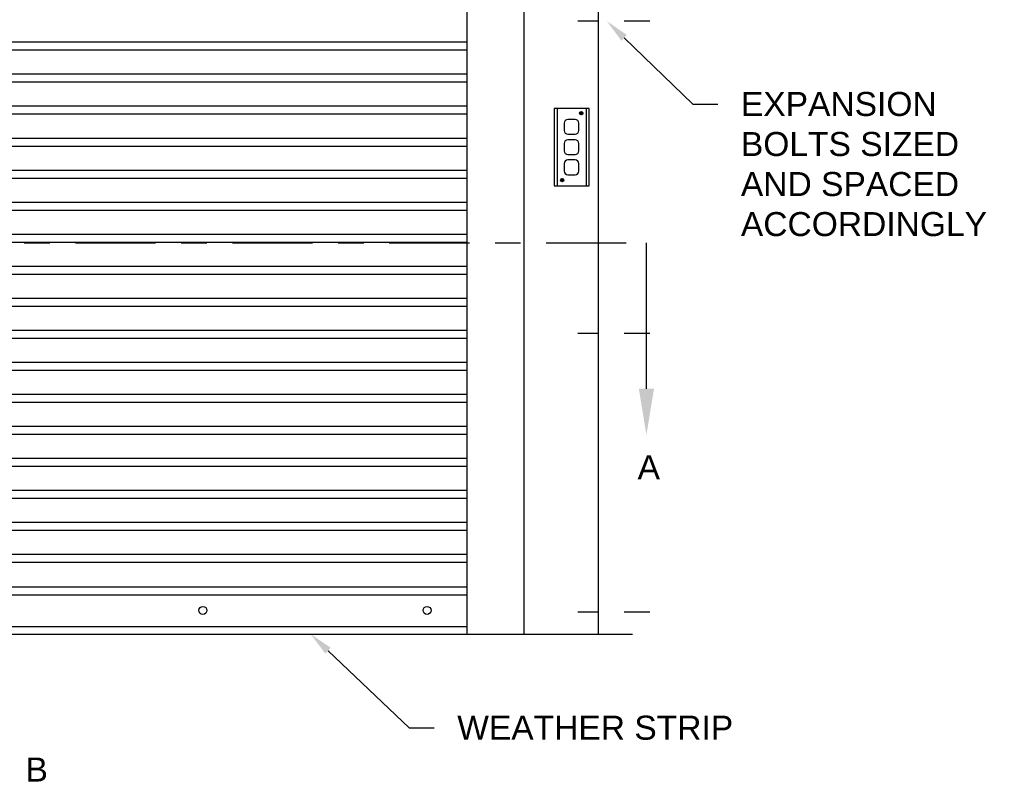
# Model space of a CAD drawing. Header units: inches. Extents: x 169.6 to 213.7, y 195.1 to 266.5.
# Tile 24 of 53: x 205 to 208.8, y 200 to 203. Entities that reach past the tile are written whole.
import ezdxf
from ezdxf import colors
from ezdxf.entities.mleader import LeaderData, LeaderLine
from ezdxf.math import Vec2, Vec3

# ---------------------------------------------------------------- set-up
doc = ezdxf.new("R2010")
doc.units = ezdxf.units.IN
doc.header["$LTSCALE"] = 0.25
doc.header["$MEASUREMENT"] = 0
doc.linetypes.add('CENTER', pattern=[2, 1.25, -0.25, 0.25, -0.25])
doc.linetypes.add('CENTER2', pattern=[1.125, 0.75, -0.125, 0.125, -0.125])
for name, color, linetype in [('ANNOTATIONS', 1, 'Continuous'), ('RHX RH F.O.H.', 7, 'Continuous'), ('SECTION CUTS', 6, 'CENTER')]:
    doc.layers.add(name, color=color, linetype=linetype)
doc.styles.add('ARIAL', font='arial.ttf', dxfattribs={"height": 0.09375})
doc.styles.get("Standard").update_dxf_attribs({"font": 'romans.shx'})

msp = doc.modelspace()

# ---------------------------------------------------------------- linework, layer by layer
at = {"layer": 'RHX RH F.O.H.', "linetype": 'Continuous'}
for p, q in [((206.95728, 200.63334), (206.95728, 205.38334)), ((207.24812, 200.63334), (207.24812, 205.38334)), ((206.73515, 200.63334), (206.73515, 204.35209)), ((207.08622, 202.68597), (207.08622, 202.38475)), ((207.18009, 202.66818), (207.17577, 202.66818)), ((207.18009, 202.6671), (207.17577, 202.6671)), ((207.18009, 202.67249), (207.18009, 202.66818)), ((207.18009, 202.6671), (207.18009, 202.66279)), ((207.18116, 202.67249), (207.18116, 202.66818)), ((207.18547, 202.66818), (207.18116, 202.66818)), ((207.18116, 202.6671), (207.18116, 202.66279)), ((207.18547, 202.6671), (207.18116, 202.6671)), ((207.19953, 202.68597), (207.19953, 202.38475)), ((207.1055, 202.40712), (207.10118, 202.40712)), ((207.1055, 202.40605), (207.10118, 202.40605)), ((207.1055, 202.41143), (207.1055, 202.40712)), ((207.1055, 202.40605), (207.1055, 202.40173)), ((207.10657, 202.41143), (207.10657, 202.40712)), ((207.11089, 202.40712), (207.10657, 202.40712)), ((207.11089, 202.40605), (207.10657, 202.40605)), ((207.10657, 202.40605), (207.10657, 202.40173))]:
    msp.add_line(p, q, dxfattribs=at)
at = {"layer": 'RHX RH F.O.H.', "linetype": 'CENTER2', "ltscale": 0.5}
for p, q in [((207.44849, 203.02711), (207.16689, 203.02711)), ((207.44849, 201.80836), (207.16689, 201.80836)), ((207.44849, 200.72081), (207.16689, 200.72081))]:
    msp.add_line(p, q, dxfattribs=at)
at = {"layer": 'RHX RH F.O.H.'}
for p, q in [((206.73515, 202.94466), (201.67265, 202.94466)), ((206.73515, 202.91341), (201.67265, 202.91341)), ((206.73515, 202.81966), (201.67265, 202.81966)), ((206.73515, 202.78841), (201.67265, 202.78841)), ((206.73515, 202.69466), (201.67265, 202.69466)), ((206.73515, 202.66341), (201.67265, 202.66341)), ((206.73515, 202.56966), (201.67265, 202.56966)), ((206.73515, 202.53841), (201.67265, 202.53841)), ((206.73515, 202.44466), (201.67265, 202.44466)), ((206.73515, 202.41341), (201.67265, 202.41341)), ((206.73515, 202.31966), (201.67265, 202.31966)), ((206.73515, 202.28841), (201.67265, 202.28841)), ((206.73515, 202.19466), (201.67265, 202.19466)), ((206.73515, 202.16341), (201.67265, 202.16341)), ((206.73515, 202.06966), (201.67265, 202.06966)), ((206.73515, 202.03841), (201.67265, 202.03841)), ((206.73515, 201.94466), (201.67265, 201.94466)), ((206.73515, 201.91341), (201.67265, 201.91341)), ((206.73515, 201.81966), (201.67265, 201.81966)), ((206.73515, 201.78841), (201.67265, 201.78841)), ((206.73515, 201.69466), (201.67265, 201.69466)), ((206.73515, 201.66341), (201.67265, 201.66341)), ((206.73515, 201.56966), (201.67265, 201.56966)), ((206.73515, 201.53841), (201.67265, 201.53841)), ((206.73515, 201.44466), (201.67265, 201.44466)), ((206.73515, 201.41341), (201.67265, 201.41341)), ((206.73515, 201.31966), (201.67265, 201.31966)), ((206.73515, 201.28841), (201.67265, 201.28841)), ((206.73515, 201.19466), (201.67265, 201.19466)), ((206.73515, 201.16341), (201.67265, 201.16341)), ((206.73515, 201.06966), (201.67265, 201.06966)), ((206.73515, 201.03841), (201.67265, 201.03841)), ((206.73515, 200.94466), (201.67265, 200.94466)), ((206.73515, 200.91341), (201.67265, 200.91341)), ((201.67265, 200.81966), (206.73515, 200.81966)), ((201.67265, 200.78841), (206.73515, 200.78841)), ((201.67265, 200.66459), (206.73515, 200.66459)), ((207.38121, 200.63334), (200.83365, 200.63334))]:
    msp.add_line(p, q, dxfattribs=at)
at = {"layer": 'RHX RH F.O.H.', "linetype": 'Continuous'}
msp.add_lwpolyline([(207.21101, 202.38475), (207.21101, 202.68597), (207.07474, 202.68597), (207.07474, 202.38475)], close=True, dxfattribs=at)
for points in [[(207.17156, 202.5999), (207.17156, 202.62859, 0.4142136), (207.15722, 202.64293), (207.12853, 202.64293, 0.4142136), (207.11419, 202.62859), (207.11419, 202.5999, 0.4142136), (207.12853, 202.58556), (207.15722, 202.58556, 0.4142136)], [(207.17156, 202.52101), (207.17156, 202.5497, 0.4142136), (207.15722, 202.56404), (207.12853, 202.56404, 0.4142136), (207.11419, 202.5497), (207.11419, 202.52101, 0.4142136), (207.12853, 202.50667), (207.15722, 202.50667, 0.4142136)], [(207.17156, 202.44212), (207.17156, 202.47081, 0.4142136), (207.15722, 202.48515), (207.12853, 202.48515, 0.4142136), (207.11419, 202.47081), (207.11419, 202.44212, 0.4142136), (207.12853, 202.42778), (207.15722, 202.42778, 0.4142136)]]:
    msp.add_lwpolyline(points, format="xyb", close=True, dxfattribs=at)
for centre, radius in [((207.18062, 202.66764), 0.00617), ((207.10603, 202.40658), 0.00617), ((205.7039, 200.72709), 0.01562), ((206.5789, 200.72709), 0.01562)]:
    msp.add_circle(centre, radius, dxfattribs=at)
for centre, start, end in [((207.18062, 202.66764), 173.69981, 186.30019), ((207.18062, 202.66764), 83.69981, 96.30019), ((207.18062, 202.66764), 263.69981, 276.30019), ((207.18062, 202.66764), 353.69981, 6.30019), ((207.10603, 202.40658), 173.69981, 186.30019), ((207.10603, 202.40658), 83.69981, 96.30019), ((207.10603, 202.40658), 263.69981, 276.30019), ((207.10603, 202.40658), 353.69981, 6.30019)]:
    msp.add_arc(centre, 0.00488, start, end, dxfattribs=at)
at = {"layer": 'SECTION CUTS'}
msp.add_line((200.91908, 202.16158), (207.43503, 202.16158), dxfattribs=at)

# ---------------------------------------------------------------- texts
at = {"layer": 'SECTION CUTS', "style": 'ARIAL'}
for s, p in [('A', (207.40055, 201.23915)), ('B', (205.01193, 200.05905))]:
    msp.add_text(s, height=0.09375, dxfattribs=at).set_placement(p)

# ---------------------------------------------------------------- leaders
at = {"layer": 'ANNOTATIONS'}
ml = msp.add_multileader_mtext('Standard', dxfattribs=at)
ml.set_content('EXPANSION BOLTS SIZED AND SPACED ACCORDINGLY', color=256, style='ARIAL')
ml.set_leader_properties()
ml.build(insert=Vec2(0, 0))
ml.multileader.update_dxf_attribs({"dogleg_length": 0.36, "arrow_head_size": 0.09375})
ctx = ml.context
ctx.base_point, ctx.char_height, ctx.arrow_head_size, ctx.landing_gap_size, ctx.plane_origin = Vec3(207.71373, 202.70303), 0.09375, 0.09375, 0.09, Vec3(204.36272, 202.2698)
notes = []
notes.append((ctx, [(0, (1, 1, 0), (207.61577, 202.70303), (1, 0), 0.09796, [(0, [(207.28053, 203.02711)], 0, [])])]))
ctx.mtext.insert, ctx.mtext.width, ctx.mtext.flow_direction = Vec3(207.80373, 202.7507), 1.0279765, 5
ml = msp.add_multileader_mtext('Standard', dxfattribs=at)
ml.set_content('WEATHER STRIP', color=256, style='ARIAL')
ml.set_leader_properties()
ml.build(insert=Vec2(0, 0))
ml.multileader.update_dxf_attribs({"dogleg_length": 0.36, "arrow_head_size": 0.09375})
ctx = ml.context
ctx.base_point, ctx.char_height, ctx.arrow_head_size, ctx.landing_gap_size, ctx.plane_origin = Vec3(206.60674, 200.26849), 0.09375, 0.09375, 0.09, Vec3(205.8217, 199.83527)
notes.append((ctx, [(0, (1, 1, 0), (206.50878, 200.26849), (1, 0), 0.09796, [(0, [(206.12461, 200.63456)], 0, [])])]))
ctx.mtext.insert, ctx.mtext.flow_direction = Vec3(206.69674, 200.31617), 5
at = {"layer": 'SECTION CUTS'}
ml = msp.add_multileader_mtext('Standard', dxfattribs=at)
ml.set_content('', color=256)
ml.set_leader_properties()
ml.build(insert=Vec2(0, 0))
ml.multileader.update_dxf_attribs({"dogleg_length": 0, "arrow_head_size": 0.18})
ctx = ml.context
ctx.base_point, ctx.char_height, ctx.arrow_head_size, ctx.landing_gap_size, ctx.plane_origin = Vec3(207.43503, 202.16158), 0.18, 0.18, 0, Vec3(207.43503, 201.41206)
notes.append((ctx, [(0, (1, 1, 0), (207.43503, 202.16158), (1, 0), 0, [(0, [(207.43503, 201.41206)], 0, [])])]))
ctx.mtext.insert, ctx.mtext.flow_direction = Vec3(207.43503, 202.25158), 5
for ctx, leaders in notes:
    for number, flags, end, landing, length, lines in leaders:
        leader = LeaderData()
        leader.index, (leader.has_last_leader_line, leader.has_dogleg_vector, leader.attachment_direction) = number, flags
        leader.last_leader_point, leader.dogleg_vector, leader.dogleg_length = Vec3(end), Vec3(landing), length
        for number, points, colour, breaks in lines:
            line = LeaderLine()
            line.index, line.vertices, line.color, line.breaks = number, Vec3.list(points), colors.encode_raw_color(colour), breaks
            leader.lines.append(line)
        ctx.leaders.append(leader)

doc.saveas('drawing.dxf')
